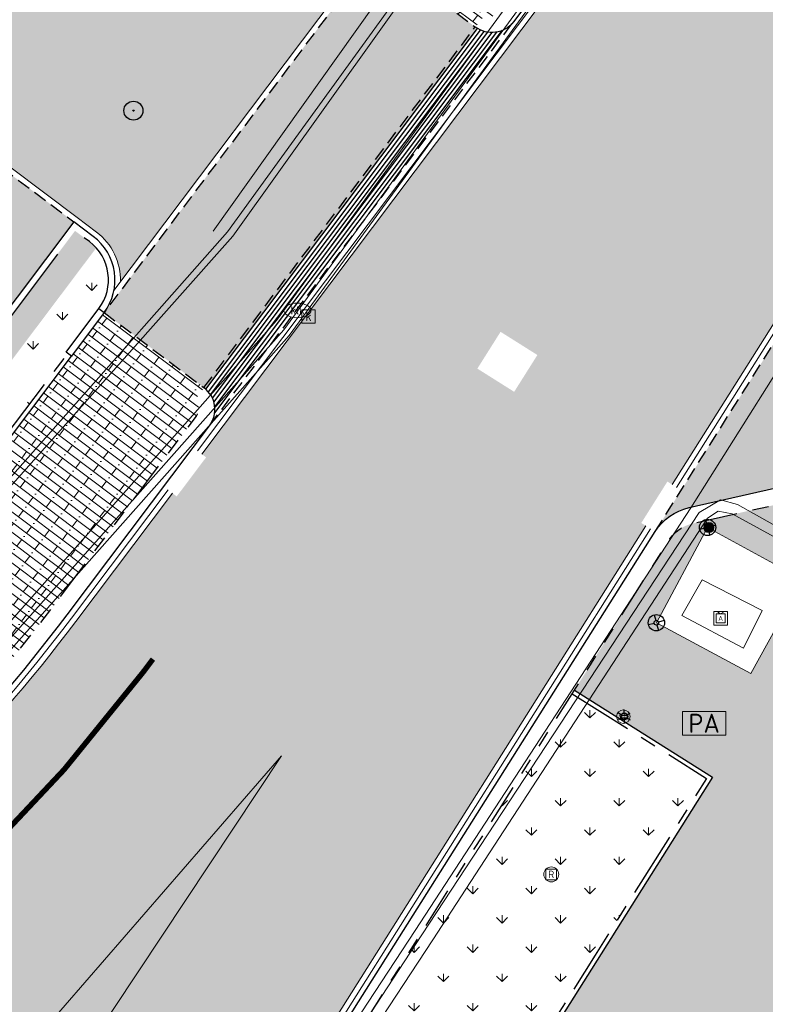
# Model space of a CAD drawing. Header units: metres. Extents: x 187916 to 189411, y 333285 to 334910.
# Tile 238 of 256: x 188815 to 188828, y 334171 to 334189. Entities that reach past the tile are written whole.
import ezdxf
from ezdxf.enums import TextEntityAlignment as Align

# ---------------------------------------------------------------- set-up
doc = ezdxf.new("R2010")
doc.units = ezdxf.units.M
for name, pattern in [('DASHED2', [0.375, 0.25, -0.125]), ('VH-GAZONBAND_120X250', [15, 10, -5]), ('VH-OPSLUITBAND_80X200', [14, 8, -2, 2, -2]), ('VH-TROTTOIRBAND-SO', [15, 5, -2, 2, -2, 2, -2])]:
    doc.linetypes.add(name, pattern=pattern)
for name, color, linetype, lineweight in [('B-ME-GR-BOOM-S', 253, 'Continuous', 25), ('B-ME-IE-MEUBILAIR_WEGMEUBILAIR-S', 253, 'Continuous', 18), ('B-ME-IE-MEUBILAIR_WEGMEUBILAIR_CONTAINER-G', 253, 'Continuous', 18), ('B-ME-IE-MEUBILAIR_WEGMEUBILAIR_LICHTMAST-S', 253, 'Continuous', 25), ('B-ME-IE-MEUBILAIR_WEGMEUBILAIR_PAAL-S', 253, 'Continuous', 18), ('B-ME-IE-MEUBILAIR_WEGMEUBILAIR_RECLAMEZUIL-S-100', 253, 'Continuous', 18), ('B-ME-IE-TERREINAFSCHEIDING_KUNSTMATIG_RASTERHEKWERK-G', 253, 'IE-TERREINAFSCHEIDING-KUNSTMATIG-OPEN', 18), ('B-ME-RI-HWA_KOLK-S', 253, 'Continuous', 25), ('B-ME-VH-KANTOPSLUITING_ACHTERKANTBAND-G', 253, 'Continuous', 18), ('B-ME-VH-VERHARDING_ASFALT-G', 253, 'Continuous', 18), ('B-ME-VH-VERHARDING_BETONSTRAATSTEEN-G', 253, 'Continuous', 18), ('B-ME-VH-VERHARDING_ROOSTER-G', 253, 'Continuous', 18), ('B-ME-VH-VERHARDING_TEGEL-G', 253, 'Continuous', 18), ('B-WE-IE-MEUBILAIR-S', 253, 'Continuous', 15), ('B-WE-IE-MEUBILAIR_WEGMEUBILAIR-S', 253, 'Continuous', 15), ('N-WE-GR-HAAG-A', 96, 'Continuous', 35), ('N-WE-GR-VAKBEPLANTING-A', 94, 'Continuous', 5), ('N-WE-IE-MEUBILAIR_WEGMEUBILAIR_PAAL-S-200', 7, 'Continuous', 25), ('N-WE-VH-KANTOPSLUITING_NATUURSTEEN BAND_120X250-G', 10, 'VH-GAZONBAND_120X250', 25), ('N-WE-VH-KANTOPSLUITING_NATUURSTEEN BAND_280 300x250-G', 7, 'VH-TROTTOIRBAND-SO', 25), ('N-WE-VH-KANTOPSLUITING_NATUURSTEEN BAND_80X200-G', 150, 'VH-OPSLUITBAND_80X200', 25), ('N-WE-VH-KANTOPSLUITING_NATUURSTEEN VERLOOPBAND_TBV TEKENING-G', 10, 'Continuous', 25), ('N-WE-VH-KANTOPSLUITING_NATUURSTEEN VOORKANTBAND-G', 7, 'Continuous', 25), ('N-WE-VH-KANTVERHARDING_STREKLAAG_BSS-G', 60, 'Continuous', 18), ('N-WE-VH-TTE_KLINKERS-A', 41, 'Continuous', 9), ('N-WE-VH-TTE_KLINKERS_GROEN-A', 62, 'Continuous', 9), ('N-WE-VH-VERHARDING_STRAATBAKSTEEN_WF_HALFSTEENS-A', 250, 'Continuous', 18), ('N-WE-VW-MARKERING_VLAK-G', 251, 'Continuous', 0)]:
    doc.layers.add(name, color=color, linetype=linetype, lineweight=lineweight)
doc.layers.add('N-WE-VH-MATERIAALSCHEIDING-G', color=7, linetype='DASHED2')
doc.layers.add('N-WE-VH-VERHARDING_STRAATBAKSTEEN_DF-A', color=7, linetype='Continuous', lineweight=18, true_color=0x713a38)
doc.layers.add('N-WE-VH-VERHARDING_STRAATBAKSTEEN_WF_KEPER-A', color=7, linetype='Continuous', lineweight=18, true_color=0xcc4f19)
doc.styles.add('NLCS-ISO', font='NLCS-ISO.ttf')
doc.linetypes.add('IE-TERREINAFSCHEIDING-KUNSTMATIG-OPEN', pattern='A,7,-1.5,[67,NLCS.SHX,S=0.75,R=0,X=0,Y=0],-1.5', length=10)

# ---------------------------------------------------------------- blocks, each defined once
blk = doc.blocks.new('SIE-WEG_PAAL_CONISCH-SO')
for p, q in [((-0.5200004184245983, 0.5423931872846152), (-0.1450004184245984, 0.1548931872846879)), ((0.5424995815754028, 0.5148931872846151), (0.1549995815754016, 0.1423931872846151)), ((-0.1525004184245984, -0.1501068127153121), (-0.5400004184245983, -0.5201068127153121)), ((0.1474995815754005, -0.1501068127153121), (0.5199995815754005, -0.540106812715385))]:
    blk.add_line(p, q)
for centre, radius in [((-7.998943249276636e-07, -6.319045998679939e-05), 0.7500000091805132), ((7.958078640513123e-15, 2.182787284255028e-13), 0.2125000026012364)]:
    blk.add_circle(centre, radius)
blk = doc.blocks.new('ontwerp Tempelplein')
at = {"layer": 'N-WE-GR-HAAG-A', "transparency": 33554585}
h = blk.add_hatch(color=256, dxfattribs=at)
h.dxf.hatch_style = 1
edge = h.paths.add_edge_path()
edge.add_line((188807.3942124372, 334173.3112099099), (188816.0749089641, 334184.8504618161))
edge.add_arc((188815.4199991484, 334184.262675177), 0.8799999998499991, 41.90822236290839, 53.04675236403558)
edge.add_line((188815.9490227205, 334184.9659063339), (188815.6853110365, 334185.1642901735))
edge.add_line((188815.6853110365, 334185.1642901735), (188806.8482127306, 334173.417133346))
edge.add_line((188806.8482127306, 334173.417133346), (188806.5506122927, 334173.3750606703))
edge.add_arc((188800.2766391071, 334184.0939073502), 12.420000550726, 298.89601017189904, 300.34136316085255, ccw=False)
edge.add_arc((188800.2766393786, 334184.0939068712), 12.42000000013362, 279.7449093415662, 298.89601014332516, ccw=False)
edge.add_arc((188800.7844251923, 334181.1371935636), 9.419999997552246, 246.1573226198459, 279.7449093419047, ccw=False)
edge.add_line((188796.976609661, 334172.5211073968), (188796.6684042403, 334172.1114098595))
edge.add_arc((188800.7844251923, 334181.1371935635), 9.919999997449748, 245.485629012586, 279.7449093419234)
edge.add_arc((188800.2766393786, 334184.0939068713), 12.92000000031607, 279.7449093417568, 303.4284867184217)
at = {"layer": 'N-WE-GR-VAKBEPLANTING-A', "transparency": 33554585}
h = blk.add_hatch(dxfattribs=at)
h.set_pattern_fill('GRASS', color=256, scale=0.03)
h.set_pattern_definition([(90, (0, 0), (-0.5388153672, 0.5388153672), [0.142875, -0.9347557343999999]), (45, (0, 0), (-0.5388153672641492, 0.5388153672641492), [0.142875, -0.6191249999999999]), (135, (0, 0), (-0.5388153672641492, -0.5388153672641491), [0.142875, -0.6191249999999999])])
edge = h.paths.add_edge_path()
edge.add_arc((188800.2766393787, 334184.093906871), 12.42000000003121, 279.7449093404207, 298.8960101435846)
edge.add_arc((188800.2766391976, 334184.0939071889), 12.42000036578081, 298.8960101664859, 300.3413631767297)
edge.add_line((188806.5506122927, 334173.3750606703), (188806.1480679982, 334173.3181517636))
edge.add_line((188806.1480679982, 334173.3181517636), (188802.3921743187, 334176.1436185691))
edge.add_line((188802.3921743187, 334176.1436185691), (188801.6106622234, 334175.1047543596))
edge.add_line((188801.6106622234, 334175.1047543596), (188799.4929774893, 334176.6978367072))
edge.add_line((188799.4929774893, 334176.6978367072), (188796.6675106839, 334172.9419430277))
edge.add_line((188796.6675106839, 334172.9419430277), (188796.246289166, 334172.8823936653))
edge.add_arc((188800.7844251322, 334181.1371934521), 9.419999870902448, 241.1998860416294, 243.0528179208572)
edge.add_arc((188800.7844251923, 334181.1371935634), 9.419999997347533, 243.0528179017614, 279.7449093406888)
edge = h.paths.add_edge_path()
edge.add_line((188816.0749089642, 334184.8504618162), (188807.3942124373, 334173.3112099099))
edge.add_arc((188800.2766393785, 334184.0939068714), 12.92000000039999, 303.4284867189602, 323.0467536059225)
edge.add_line((188810.6013515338, 334176.3268791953), (188815.5540322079, 334182.910478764))
edge.add_line((188815.5540322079, 334182.910478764), (188815.5220671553, 334182.93452529))
edge.add_line((188815.5220671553, 334182.93452529), (188816.1232303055, 334183.733651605))
edge.add_arc((188815.4199991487, 334184.262675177), 0.8799999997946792, 323.0467523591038, 401.9082223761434)
h = blk.add_hatch(dxfattribs=at)
h.set_pattern_fill('GRASS', color=256, scale=0.03)
h.set_pattern_definition([(90, (0, -100), (-0.5388153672, 0.5388153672), [0.142875, -0.9347557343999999]), (45, (0, -100), (-0.5388153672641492, 0.5388153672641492), [0.142875, -0.6191249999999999]), (135, (0, -100), (-0.5388153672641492, -0.5388153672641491), [0.142875, -0.6191249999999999])])
h.paths.add_polyline_path([(188817.394377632, 334162.3921381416, 0.3665599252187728), (188819.7610039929, 334163.1391442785), (188821.0063443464, 334165.1151580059), (188825.2444772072, 334171.8399129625), (188827.2948386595, 334175.0932744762), (188824.8245061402, 334176.6501486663), (188818.5360118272, 334166.6720321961, 0.03714509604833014), (188816.4694913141, 334162.7798603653)])
at = {"layer": 'N-WE-VH-TTE_KLINKERS-A', "transparency": 33554585}
h = blk.add_hatch(color=256, dxfattribs=at)
h.dxf.hatch_style = 1
h.paths.add_polyline_path([(188815.2209449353, 334184.9129654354), (188814.3192002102, 334183.7142759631), (188810.3235686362, 334186.7200917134), (188811.2253133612, 334187.9187811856)], flags=16)
h.paths.add_polyline_path([(188813.7180370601, 334182.9151496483), (188812.816292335, 334181.7164601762), (188808.820660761, 334184.7222759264), (188809.7224054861, 334185.9209653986)], flags=16)
h.paths.add_polyline_path([(188812.2151291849, 334180.9173338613), (188811.3133844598, 334179.7186443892), (188807.3177528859, 334182.7244601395), (188808.2194976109, 334183.9231496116)], flags=16)
h.paths.add_polyline_path([(188810.7122213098, 334178.9195180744), (188809.8104765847, 334177.7208286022), (188805.8148450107, 334180.7266443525), (188806.7165897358, 334181.9253338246)], flags=16)
h.paths.add_polyline_path([(188809.2093134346, 334176.9217022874), (188808.3075687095, 334175.7230128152), (188804.3119371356, 334178.7288285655), (188805.2136818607, 334179.9275180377)], flags=16)
h.paths.add_polyline_path([(188807.7064055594, 334174.9238865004), (188806.8046608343, 334173.7251970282), (188802.8090292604, 334176.7310127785), (188803.7107739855, 334177.9297022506)], flags=16)
h.paths.add_polyline_path([(188806.1804865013, 334173.443928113), (188806.7821987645, 334173.528993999), (188815.6615554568, 334185.3323249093), (188811.5060986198, 334188.4583732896), (188802.3684187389, 334176.3116533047)])
at = {"layer": 'N-WE-VH-TTE_KLINKERS_GROEN-A', "transparency": 33554483}
h = blk.add_hatch(color=256, dxfattribs=at)
h.dxf.hatch_style = 1
h.paths.add_polyline_path([(188811.2253133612, 334187.9187811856), (188810.3235686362, 334186.7200917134), (188814.3192002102, 334183.7142759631), (188815.2209449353, 334184.9129654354)])
h.paths.add_polyline_path([(188809.7224054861, 334185.9209653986), (188808.820660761, 334184.7222759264), (188812.816292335, 334181.7164601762), (188813.7180370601, 334182.9151496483)])
h.paths.add_polyline_path([(188808.2194976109, 334183.9231496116), (188807.3177528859, 334182.7244601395), (188811.3133844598, 334179.7186443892), (188812.2151291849, 334180.9173338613)])
h.paths.add_polyline_path([(188806.7165897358, 334181.9253338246), (188805.8148450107, 334180.7266443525), (188809.8104765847, 334177.7208286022), (188810.7122213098, 334178.9195180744)])
h.paths.add_polyline_path([(188805.2136818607, 334179.9275180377), (188804.3119371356, 334178.7288285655), (188808.3075687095, 334175.7230128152), (188809.2093134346, 334176.9217022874)])
h.paths.add_polyline_path([(188803.7107739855, 334177.9297022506), (188802.8090292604, 334176.7310127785), (188806.8046608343, 334173.7251970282), (188807.7064055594, 334174.9238865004)])
at = {"layer": 'N-WE-VH-VERHARDING_STRAATBAKSTEEN_DF-A', "transparency": 33554585}
h = blk.add_hatch(color=256, dxfattribs=at)
h.dxf.hatch_style = 1
h.paths.add_polyline_path([(188789.3801978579, 334205.0405780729), (188806.8011515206, 334191.9352214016), (188800.4288221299, 334183.4644824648), (188783.0078684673, 334196.5698391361)])
h.paths.add_polyline_path([(188785.3386386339, 334205.1403681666), (188785.9779108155, 334204.6593992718), (188785.4969419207, 334204.0201270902), (188784.857669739, 334204.5010959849)])
edge = h.paths.add_edge_path()
edge.add_line((188801.4076487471, 334175.7830504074), (188801.6873429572, 334175.5726433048))
edge.add_line((188801.6873429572, 334175.5726433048), (188811.4863023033, 334188.5984022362))
edge.add_line((188811.4863023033, 334188.5984022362), (188816.0812786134, 334185.1417141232))
edge.add_arc((188815.4199991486, 334184.262675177), 1.099999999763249, -1.8564464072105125, 53.04675237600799, ccw=False)
edge.add_line((188816.5194217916, 334184.2270402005), (188820.663208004, 334189.7353761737))
edge.add_arc((188820.010090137, 334191.1960051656), 1.600000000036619, 233.0467523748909, 294.0917279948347, ccw=False)
edge.add_line((188819.0482290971, 334189.9174030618), (188818.8084912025, 334190.097752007))
edge.add_line((188818.8084912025, 334190.097752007), (188818.6882585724, 334189.9379267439))
edge.add_line((188818.6882585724, 334189.9379267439), (188818.3286517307, 334190.2084501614))
edge.add_line((188818.3286517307, 334190.2084501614), (188818.4488843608, 334190.3682754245))
edge.add_line((188818.4488843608, 334190.3682754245), (188805.8226885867, 334199.8666531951))
edge.add_line((188805.8226885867, 334199.8666531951), (188805.7024559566, 334199.706827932))
edge.add_line((188805.7024559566, 334199.706827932), (188805.3428491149, 334199.9773513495))
edge.add_line((188805.3428491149, 334199.9773513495), (188805.4630817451, 334200.1371766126))
edge.add_line((188805.4630817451, 334200.1371766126), (188792.8368859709, 334209.6355543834))
edge.add_line((188792.8368859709, 334209.6355543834), (188792.716653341, 334209.4757291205))
edge.add_line((188792.716653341, 334209.4757291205), (188792.3570464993, 334209.746252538))
edge.add_line((188792.3570464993, 334209.746252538), (188792.4772791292, 334209.9060778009))
edge.add_line((188792.4772791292, 334209.9060778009), (188788.4017349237, 334212.9720098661))
edge.add_line((188788.4017349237, 334212.9720098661), (188788.1913278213, 334212.692315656))
edge.add_line((188788.1913278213, 334212.692315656), (188788.0315025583, 334212.812548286))
edge.add_line((188788.0315025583, 334212.812548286), (188781.7167105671, 334204.4182938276))
edge.add_line((188781.7167105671, 334204.4182938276), (188781.876535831, 334204.298061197))
edge.add_line((188781.876535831, 334204.298061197), (188781.6060124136, 334203.9384543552))
edge.add_line((188781.6060124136, 334203.9384543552), (188781.4461871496, 334204.0586869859))
edge.add_line((188781.4461871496, 334204.0586869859), (188775.0764366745, 334195.591376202))
edge.add_line((188775.0764366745, 334195.591376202), (188775.3561308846, 334195.3809690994))
edge.add_line((188775.3561308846, 334195.3809690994), (188775.2358982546, 334195.2211438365))
edge.add_line((188775.2358982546, 334195.2211438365), (188788.081853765, 334185.5574461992))
edge.add_line((188788.081853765, 334185.5574461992), (188788.2020863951, 334185.7172714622))
edge.add_line((188788.2020863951, 334185.7172714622), (188788.5616932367, 334185.4467480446))
edge.add_line((188788.5616932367, 334185.4467480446), (188788.4414606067, 334185.2869227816))
edge.add_line((188788.4414606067, 334185.2869227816), (188801.287416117, 334175.6232251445))
edge.add_line((188801.287416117, 334175.6232251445), (188801.4076487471, 334175.7830504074))
h = blk.add_hatch(color=256, dxfattribs=at)
h.dxf.hatch_style = 1
h.paths.add_polyline_path([(188823.0817542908, 334182.6306972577), (188823.508331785, 334183.3074776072), (188824.1851121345, 334182.8809001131), (188823.7585346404, 334182.2041197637)])
edge = h.paths.add_edge_path()
edge.add_line((188840.46955903, 334201.9247066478), (188840.3896463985, 334201.9848229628))
edge.add_line((188840.3896463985, 334201.9848229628), (188840.6601681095, 334202.344427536))
edge.add_line((188840.6601681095, 334202.344427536), (188836.5046734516, 334205.4704256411))
edge.add_line((188836.5046734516, 334205.4704256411), (188836.2341895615, 334205.1108713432))
edge.add_line((188836.2341895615, 334205.1108713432), (188836.15427693, 334205.1709876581))
edge.add_line((188836.15427693, 334205.1709876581), (188826.9126716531, 334192.8861196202))
edge.add_line((188826.9126716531, 334192.8861196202), (188826.9926298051, 334192.8259648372))
edge.add_line((188826.9926298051, 334192.8259648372), (188826.7220942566, 334192.4663671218))
edge.add_line((188826.7220942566, 334192.4663671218), (188826.6421482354, 334192.5265127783))
edge.add_line((188826.6421482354, 334192.5265127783), (188818.0154570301, 334181.0590501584))
edge.add_line((188818.0154570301, 334181.0590501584), (188818.0953795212, 334180.9989222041))
edge.add_line((188818.0953795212, 334180.9989222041), (188817.5543650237, 334180.2797772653))
edge.add_line((188817.5543650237, 334180.2797772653), (188817.4744549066, 334180.3398959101))
edge.add_line((188817.4744549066, 334180.3398959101), (188815.6987056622, 334177.9793920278))
edge.add_arc((188791.5650909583, 334196.1345191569), 30.19999999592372, 307.29608516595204, 323.04675236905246, ccw=False)
edge.add_arc((188800.6541016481, 334184.2017959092), 15.20000001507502, 296.66468584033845, 307.2960851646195, ccw=False)
edge.add_line((188807.4753795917, 334170.6183439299), (188808.5157243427, 334168.7102474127))
edge.add_arc((188807.9374624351, 334168.3524581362), 0.6800000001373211, -40.956848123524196, 31.746413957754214, ccw=False)
edge.add_line((188808.4510007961, 334167.9067246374), (188807.4344523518, 334166.7355391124))
edge.add_arc((188799.7691267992, 334173.3887766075), 10.1500140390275, 316.39507279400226, 319.0431493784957, ccw=False)
edge.add_arc((188799.8645777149, 334173.2703840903), 9.999263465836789, 301.2425849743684, 316.50909268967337, ccw=False)
edge.add_line((188805.0508218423, 334164.7212237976), (188808.2507351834, 334162.6576102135))
edge.add_line((188808.2507351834, 334162.6576102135), (188809.252117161, 334163.9529116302))
edge.add_line((188809.252117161, 334163.9529116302), (188814.2301142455, 334169.7240930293))
edge.add_arc((188814.7691818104, 334169.3095956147), 0.680001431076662, -36.968197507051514, 142.442757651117, ccw=False)
edge.add_line((188815.3124821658, 334168.9006620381), (188810.5389451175, 334161.7558109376))
edge.add_line((188810.5389451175, 334161.7558109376), (188810.2593882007, 334161.3523131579))
edge.add_line((188810.2593882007, 334161.3523131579), (188813.6386937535, 334159.1665718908))
edge.add_line((188813.6386937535, 334159.1665718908), (188814.0232610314, 334158.9103532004))
edge.add_line((188814.0232610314, 334158.9103532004), (188814.3047873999, 334158.7129936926))
edge.add_line((188814.3047873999, 334158.7129936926), (188814.5802541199, 334158.5114835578))
edge.add_arc((188833.7515008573, 334153.7153843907), 19.7620664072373, 160.8687285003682, 165.9545097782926, ccw=False)
edge.add_arc((188829.7906949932, 334156.5665937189), 15.14999999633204, 159.1568716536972, 166.1544248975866, ccw=False)
edge.add_line((188815.6321396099, 334161.9571233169), (188816.0197171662, 334162.8816653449))
edge.add_line((188816.0197171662, 334162.8816653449), (188815.9770053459, 334162.9016221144))
edge.add_arc((188843.6623391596, 334150.8367022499), 30.1999999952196, 147.7796971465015, 156.4530340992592, ccw=False)
edge.add_line((188818.1130096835, 334166.9386202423), (188826.1800300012, 334179.7387698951))
edge.add_line((188826.1800300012, 334179.7387698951), (188826.0954295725, 334179.7920875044))
edge.add_line((188826.0954295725, 334179.7920875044), (188826.5752880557, 334180.5534913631))
edge.add_line((188826.5752880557, 334180.5534913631), (188826.6598884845, 334180.5001737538))
edge.add_line((188826.6598884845, 334180.5001737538), (188833.3334777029, 334191.0893302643))
edge.add_line((188833.3334777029, 334191.0893302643), (188833.2488772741, 334191.1426478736))
edge.add_line((188833.2488772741, 334191.1426478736), (188833.4888065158, 334191.523349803))
edge.add_line((188833.4888065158, 334191.523349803), (188833.5734069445, 334191.4700321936))
edge.add_line((188833.5734069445, 334191.4700321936), (188838.1302195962, 334198.7004446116))
edge.add_arc((188855.2195062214, 334187.9302875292), 20.20000002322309, 143.0467523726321, 147.779697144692, ccw=False)
edge.add_line((188839.077154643, 334200.0737831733), (188840.46955903, 334201.9247066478))
h = blk.add_hatch(color=256, dxfattribs=at)
h.dxf.hatch_style = 1
edge = h.paths.add_edge_path()
edge.add_arc((188827.1952351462, 334179.0989585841), 1.000000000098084, 102.77969715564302, 147.7796971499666, ccw=False)
edge.add_line((188826.9740322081, 334180.0741863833), (188830.3036681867, 334180.8294204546))
edge.add_arc((188830.0824652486, 334181.8046482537), 1.000000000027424, 282.7796971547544, 327.7796971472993)
edge.add_line((188830.9284695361, 334181.2714721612), (188841.2581487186, 334197.6618411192))
edge.add_arc((188840.4121444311, 334198.1950172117), 0.999999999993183, 327.7796971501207, 372.7796971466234)
edge.add_line((188841.3873722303, 334198.4162201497), (188840.7238062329, 334201.3417147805))
edge.add_arc((188841.6990340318, 334201.5629177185), 0.9999999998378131, 143.0467523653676, 192.779697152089, ccw=False)
edge.add_line((188840.8999077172, 334202.1640808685), (188839.2369799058, 334199.9535505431))
edge.add_arc((188855.2195062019, 334187.9302875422), 19.99999999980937, 143.0467523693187, 147.7796971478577)
edge.add_line((188838.2994204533, 334198.5938093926), (188826.3492308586, 334179.6321346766))
at = {"layer": 'N-WE-VH-VERHARDING_STRAATBAKSTEEN_WF_HALFSTEENS-A', "transparency": 33554585}
h = blk.add_hatch(dxfattribs=at)
h.set_pattern_fill('AVH-SBS_WAALFORMAAT_HALFST-SO', color=256, scale=0.3, angle=330.11, pattern_type=2)
h.set_pattern_definition([(330.11, (188841.5119500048, 334197.5018882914), (0.07475046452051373, 0.1300475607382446), []), (60.11000000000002, (188842.0321402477, 334197.2028864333), (-0.5201902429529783, 0.299001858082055), [0.15, -0.15]), (60.11000000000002, (188841.8467955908, 334197.4824349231), (-0.5201902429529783, 0.299001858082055), [0.15, -0.15]), (330.11, (188841.8094203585, 334197.4174111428), (0.1495009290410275, 0.2600951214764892), [0, -0.6, 0, 0, 0]), (330.11, (188842.1442659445, 334197.3979577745), (0.1495009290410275, 0.2600951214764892), [0, -0.6, 0, 0, 0])])
h.paths.add_polyline_path([(188832.6469999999, 334176.6090000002), (188844.7370140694, 334197.6426967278), (188845.7264198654, 334199.7845806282), (188841.7408087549, 334202.7828582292), (188841.1396456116, 334201.9837319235, 0.2204724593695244), (188841.0163745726, 334201.4080756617), (188841.6799405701, 334198.4825810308, -0.1989123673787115), (188841.5119500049, 334197.5018882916), (188831.1822708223, 334181.1115193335, -0.1989123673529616), (188830.370029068, 334180.5368521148), (188827.0403930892, 334179.7816180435, 0.1989123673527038), (188826.603032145, 334179.4721818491), (188824.8671602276, 334176.7178290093), (188827.4051730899, 334175.1183007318), (188821.0740246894, 334165.0725039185), (188819.828684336, 334163.0964901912, -0.3665599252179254), (188817.3634485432, 334162.3183587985), (188816.3609466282, 334162.7386183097), (188815.9743330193, 334161.8163765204, 0.001133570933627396), (188815.9506307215, 334161.7535291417), (188816.5287346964, 334161.577043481), (188816.0031695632, 334159.8554798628), (188815.4242329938, 334160.0322197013), (188815.4097461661, 334159.9665676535), (188815.3912790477, 334159.0042707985, 0.1656306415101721), (188816.2239672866, 334157.4167668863, -0.07031795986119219), (188819.2881680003, 334153.5697665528), (188819.3400208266, 334153.4910829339), (188820.5241959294, 334155.5483238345)])
h.paths.add_polyline_path([(188828.108, 334177.0210000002), (188826.372, 334177.9569999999), (188827.3130000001, 334179.7089999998), (188829.0619999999, 334178.7540000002)], flags=16)
h.paths.add_polyline_path([(188820.2471321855, 334158.2385002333), (188821.2540878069, 334157.5857825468), (188820.9278151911, 334157.0824460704), (188819.9208595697, 334157.7351637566), (188820.0025401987, 334157.8611715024), (188816.3527546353, 334160.2269921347), (188816.515935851, 334160.478729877), (188820.1657214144, 334158.1129092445)], flags=16)
h = blk.add_hatch(dxfattribs=at)
h.set_pattern_fill('AVH-SBS_WAALFORMAAT_HALFST-SO', color=256, scale=0.3, angle=323.05, pattern_type=2)
h.set_pattern_definition([(323.05, (188823.5072440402, 334189.1910048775), (0.09016767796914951, 0.1198740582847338), []), (53.04999999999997, (188823.9867402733, 334188.8303341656), (-0.4794962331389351, 0.3606707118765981), [0.15, -0.15]), (53.04999999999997, (188823.8371598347, 334189.1305435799), (-0.4794962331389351, 0.3606707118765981), [0.15, -0.15]), (323.05, (188823.7920759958, 334189.0706065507), (0.180335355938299, 0.2397481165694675), [0, -0.6, 0, 0, 0]), (323.05, (188824.1219917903, 334189.010145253), (0.180335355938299, 0.2397481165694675), [0, -0.6, 0, 0, 0])])
edge = h.paths.add_edge_path()
edge.add_line((188823.50715914, 334189.1909291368), (188827.1142229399, 334193.9857627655))
edge.add_line((188827.1142229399, 334193.9857627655), (188825.116340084, 334195.488581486))
edge.add_line((188825.116340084, 334195.488581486), (188821.2087796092, 334190.2942604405))
edge.add_line((188821.2087796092, 334190.2942604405), (188823.0467523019, 334188.9115986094))
edge.add_line((188823.0467523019, 334188.9115986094), (188823.227101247, 334189.1513365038))
edge.add_arc((188823.347333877, 334189.3111617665), 0.1999999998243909, 233.0467523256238, 323.0467524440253)
h = blk.add_hatch(dxfattribs=at)
h.set_pattern_fill('AVH-SBS_WAALFORMAAT_HALFST-SO', color=256, scale=0.3, angle=323.05, pattern_type=2)
h.set_pattern_definition([(323.05, (188818.0967086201, 334181.9987788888), (0.09016767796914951, 0.1198740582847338), []), (53.04999999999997, (188818.5762048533, 334181.6381081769), (-0.4794962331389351, 0.3606707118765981), [0.15, -0.15]), (53.04999999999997, (188818.4266244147, 334181.9383175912), (-0.4794962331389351, 0.3606707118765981), [0.15, -0.15]), (323.05, (188818.3815405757, 334181.8783805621), (0.180335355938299, 0.2397481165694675), [0, -0.6, 0, 0, 0]), (323.05, (188818.7114563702, 334181.8179192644), (0.180335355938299, 0.2397481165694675), [0, -0.6, 0, 0, 0])])
edge = h.paths.add_edge_path()
edge.add_arc((188817.756596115, 334181.8793556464), 0.2000000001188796, 323.0467523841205, 413.0493092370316)
edge.add_line((188817.8768216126, 334182.0391862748), (188818.0571598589, 334182.2789322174))
edge.add_line((188818.0571598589, 334182.2789322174), (188816.2191254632, 334183.6615120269))
edge.add_line((188816.2191254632, 334183.6615120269), (188810.6652814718, 334176.2787859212))
edge.add_line((188810.6652814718, 334176.2787859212), (188812.4029997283, 334174.9715430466))
edge.add_arc((188791.5650909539, 334196.1345191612), 29.70000000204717, 314.5565661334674, 323.0467523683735)
edge.add_line((188815.2991425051, 334178.2799736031), (188817.9164213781, 334181.7591230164))
at = {"layer": 'N-WE-VH-VERHARDING_STRAATBAKSTEEN_WF_KEPER-A', "transparency": 33554585}
h = blk.add_hatch(color=256, dxfattribs=at)
h.dxf.hatch_style = 1
h.paths.add_polyline_path([(188818.0571776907, 334182.2789188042), (188823.0467701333, 334188.9115851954), (188821.2087796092, 334190.2942604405), (188816.2191254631, 334183.6615120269)])
h = blk.add_hatch(color=256, dxfattribs=at)
h.dxf.hatch_style = 1
h.paths.add_polyline_path([(188823.0839518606, 334188.8861559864, -0.02254550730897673), (188823.046752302, 334188.9115986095), (188823.0427745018, 334188.9145910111), (188818.053181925, 334182.2819244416), (188818.0571598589, 334182.2789322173, -0.02254546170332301), (188818.091918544, 334182.2502449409)])
at = {"layer": 'N-WE-VW-MARKERING_VLAK-G', "transparency": 33554687}
h = blk.add_hatch(color=256, dxfattribs=at)
h.dxf.hatch_style = 1
edge = h.paths.add_edge_path()
edge.add_arc((188814.769181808, 334169.3095956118), 0.7800014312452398, 16.38657693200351, 89.08819158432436)
edge.add_line((188814.7815942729, 334170.0894982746), (188819.4839988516, 334175.5070621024))
edge.add_line((188819.4839988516, 334175.5070621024), (188815.5174996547, 334169.5296470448))
at = {"layer": 'N-WE-VH-KANTOPSLUITING_NATUURSTEEN BAND_120X250-G', "ltscale": 0.15, "flags": 128}
blk.add_lwpolyline([(188816.1232303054, 334183.7336516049, 0.4142135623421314), (188815.9490227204, 334184.9659063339), (188815.6853110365, 334185.1642901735), (188806.8482127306, 334173.417133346), (188806.1480679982, 334173.3181517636), (188802.3921743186, 334176.143618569), (188801.6106622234, 334175.1047543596), (188799.4929774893, 334176.6978367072), (188796.6675106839, 334172.9419430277), (188795.9673659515, 334172.8429614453), (188772.2013493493, 334190.7215535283), (188775.3273977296, 334194.8770103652), (188774.6481403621, 334195.3879990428), (188775.1591290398, 334196.0672564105), (188771.0036722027, 334199.1933047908), (188783.1712143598, 334215.3676214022), (188787.3266711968, 334212.2415730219), (188787.5551131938, 334212.5452410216)], format="xyb", dxfattribs=at)
at = {"layer": 'N-WE-VH-KANTOPSLUITING_NATUURSTEEN BAND_280 300x250-G', "ltscale": 0.15, "flags": 128}
for points in [[(188816.437416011, 334162.7065615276, -0.03781952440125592), (188818.5360118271, 334166.6720321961), (188826.6030321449, 334179.4721818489, -0.1989123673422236), (188827.0403930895, 334179.7816180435), (188830.3700290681, 334180.5368521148, 0.19891236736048), (188831.1822708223, 334181.1115193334), (188841.5119500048, 334197.5018882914, 0.1989123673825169), (188841.67994057, 334198.4825810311), (188841.0163745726, 334201.4080756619, -0.2204724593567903), (188841.1396456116, 334201.9837319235)], [(188807.1085343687, 334170.9945895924, 0.04913155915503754), (188809.5613321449, 334172.5077270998, 0.0688336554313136), (188815.2991425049, 334178.279973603), (188817.6158532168, 334181.3595776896), (188817.9164213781, 334181.7591230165, 0.4142266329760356), (188817.8768216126, 334182.0391862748, 0.4142266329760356)]]:
    blk.add_lwpolyline(points, format="xyb", dxfattribs=at)
at = {"layer": 'N-WE-VH-KANTOPSLUITING_NATUURSTEEN BAND_80X200-G', "ltscale": 0.15, "flags": 128}
for points in [[(188788.1882413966, 334213.3203208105), (188788.4230393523, 334213.6324377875), (188782.1713037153, 334218.3354653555), (188763.3045647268, 334193.2559048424, -0.006910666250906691), (188770.4073393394, 334189.1534768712), (188771.5084201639, 334190.6171438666), (188778.7009664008, 334185.2063675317), (188793.2295647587, 334174.2768589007), (188795.2103099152, 334172.9313639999, 0.1940754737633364), (188802.4635036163, 334171.3603282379, 0.191220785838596), (188810.6013513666, 334176.3268789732), (188815.5540322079, 334182.910478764)], [(188824.8245061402, 334176.6501486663), (188827.2948386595, 334175.0932744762), (188825.2444772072, 334171.8399129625), (188821.0063443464, 334165.1151580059), (188819.7610039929, 334163.1391442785, -0.3665599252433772), (188817.3943776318, 334162.3921381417), (188816.4683450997, 334162.7803408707)]]:
    blk.add_lwpolyline(points, format="xyb", dxfattribs=at)
at = {"layer": 'N-WE-VH-KANTOPSLUITING_NATUURSTEEN VERLOOPBAND_TBV TEKENING-G', "flags": 128}
blk.add_lwpolyline([(188816.1232303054, 334183.7336516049), (188816.2191254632, 334183.6615120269), (188815.6179623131, 334182.862385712), (188815.5220671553, 334182.93452529)], close=True, dxfattribs=at)
at = {"layer": 'N-WE-VH-KANTOPSLUITING_NATUURSTEEN VOORKANTBAND-G', "flags": 128}
for points in [[(188788.2521715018, 334213.2722277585), (188788.5350625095, 334213.6482748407), (188782.1554666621, 334218.4474885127), (188763.1855588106, 334193.2307856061, -0.007048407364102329), (188770.4280759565, 334189.0479667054), (188771.5242572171, 334190.5051207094), (188778.6528733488, 334185.1424374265), (188793.1830148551, 334174.2117679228), (188795.1653573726, 334172.865187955, 0.1940754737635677), (188802.4770445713, 334171.2814825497, 0.1912207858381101), (188810.6652814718, 334176.2787859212), (188815.6179623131, 334182.862385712)], [(188816.1607159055, 334162.8225571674, -0.03785504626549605), (188818.2822105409, 334166.8319850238), (188826.3492308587, 334179.6321346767, -0.1989123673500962), (188826.9740322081, 334180.0741863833), (188830.3036681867, 334180.8294204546, 0.1989123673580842), (188830.9284695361, 334181.2714721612), (188841.2581487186, 334197.6618411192, 0.1989123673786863), (188841.3873722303, 334198.4162201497), (188840.7238062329, 334201.3417147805, -0.2204724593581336), (188840.8999077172, 334202.1640808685)], [(188826.7528057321, 334193.0062982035), (188824.0474688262, 334189.4101674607), (188823.7469104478, 334189.010598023, -0.4142266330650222), (188823.046752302, 334188.9115986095)], [(188816.2191254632, 334183.6615120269, 0.4142135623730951), (188816.0211622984, 334185.0618014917), (188815.6615554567, 334185.3323249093), (188806.7821987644, 334173.5289939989), (188806.1804865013, 334173.443928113), (188802.3684187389, 334176.3116533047), (188801.5869066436, 334175.2727890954), (188799.4692219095, 334176.865871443), (188796.6014967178, 334173.0538036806)], [(188807.2402574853, 334170.7250547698, 0.04913155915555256), (188809.7431123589, 334172.2690726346, 0.068833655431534), (188815.5388803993, 334178.0996246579), (188817.8555911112, 334181.1792287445), (188818.1561592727, 334181.5787740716, 0.414226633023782), (188818.0571598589, 334182.2789322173)], [(188824.8671602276, 334176.7178290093), (188827.4051730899, 334175.1183007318), (188825.3548116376, 334171.864939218), (188821.0740246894, 334165.0725039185), (188819.8286843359, 334163.0964901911, -0.3665599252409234), (188817.3634485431, 334162.3183587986), (188816.437416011, 334162.7065615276)]]:
    blk.add_lwpolyline(points, format="xyb", dxfattribs=at)
at = {"layer": 'N-WE-VH-KANTVERHARDING_STREKLAAG_BSS-G', "flags": 128}
for points in [[(188817.9355464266, 334181.1191691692), (188826.5622376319, 334192.5866317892)], [(188818.0154570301, 334181.0590501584), (188826.6421482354, 334192.5265127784)], [(188826.6598884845, 334180.5001737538), (188833.3334777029, 334191.0893302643)], [(188826.7444889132, 334180.4468561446), (188833.4180781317, 334191.0360126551)], [(188820.8051307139, 334189.9240340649), (188816.4012537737, 334184.0699594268)]]:
    blk.add_lwpolyline(points, dxfattribs=at)
for points in [[(188816.5194217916, 334184.2270402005, 0.2442508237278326), (188816.0812786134, 334185.1417141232), (188815.7216717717, 334185.4122375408), (188811.4863023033, 334188.5984022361), (188802.2885061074, 334176.3717696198), (188801.6873429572, 334175.5726433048)], [(188807.2841651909, 334170.635209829, 0.0491315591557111), (188809.8037057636, 334172.1895211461, 0.06883365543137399), (188815.6187930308, 334178.0395083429), (188817.3945443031, 334180.400014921)], [(188807.3280728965, 334170.5453648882, 0.04913155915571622), (188809.8642991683, 334172.1099696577, 0.06883365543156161), (188815.6987056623, 334177.9793920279), (188817.4744549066, 334180.3398959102)], [(188815.9770053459, 334162.9016221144, -0.03786264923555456), (188818.1130096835, 334166.9386202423), (188826.1800300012, 334179.7387698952)], [(188816.0686786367, 334162.8616720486, -0.03786264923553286), (188818.1976101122, 334166.885302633), (188826.2646304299, 334179.6854522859)]]:
    blk.add_lwpolyline(points, format="xyb", dxfattribs=at)
at = {"layer": 'N-WE-VH-MATERIAALSCHEIDING-G', "flags": 128}
blk.add_lwpolyline([(188826.3492308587, 334179.6321346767), (188838.2994204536, 334198.593809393, -0.0206543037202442), (188839.2369799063, 334199.9535505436), (188840.8999077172, 334202.1640808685)], format="xyb", dxfattribs=at)
for points in [[(188821.2087796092, 334190.2942604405), (188816.2191254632, 334183.6615120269)], [(188821.2087796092, 334190.2942604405), (188823.046752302, 334188.9115986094)], [(188818.053181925, 334182.2819244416), (188823.0427745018, 334188.9145910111)], [(188818.1561592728, 334181.5787740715), (188823.7469282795, 334189.0105846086)], [(188802.3684187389, 334176.3116533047), (188811.5060986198, 334188.4583732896), (188815.6615554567, 334185.3323249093)], [(188816.2191254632, 334183.6615120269), (188818.0571598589, 334182.2789322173)]]:
    blk.add_lwpolyline(points, dxfattribs=at)
at = {"layer": 'N-WE-VH-MATERIAALSCHEIDING-G', "color": 251, "linetype": 'Continuous', "flags": 128}
for points in [[(188818.091918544, 334182.2502449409), (188823.0839518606, 334188.8861559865)], [(188818.1377172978, 334182.2030015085), (188823.1420413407, 334188.8552506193)], [(188818.1780129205, 334182.1484427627), (188823.2056341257, 334188.8316607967)], [(188818.2120771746, 334182.0856006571), (188823.2754586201, 334188.8163547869)], [(188818.2385109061, 334182.0126152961), (188823.3529142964, 334188.8111929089)], [(188818.252418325, 334181.8148549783), (188823.5467930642, 334188.852668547)], [(188818.2544460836, 334181.9256742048), (188823.440869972, 334188.8199886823)]]:
    blk.add_lwpolyline(points, dxfattribs=at)
at = {"layer": 'N-WE-VW-MARKERING_VLAK-G', "const_width": 0.1, "flags": 128}
blk.add_lwpolyline([(188812.2035443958, 334172.0074236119, 0.0546083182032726), (188816.9373514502, 334177.0475891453), (188817.1176251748, 334177.2872270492)], format="xyb", dxfattribs=at)
at = {"layer": 'N-WE-VW-MARKERING_VLAK-G', "flags": 128}
blk.add_lwpolyline([(188814.7815942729, 334170.0894982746, -0.3283076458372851), (188815.5174996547, 334169.5296470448), (188819.4839988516, 334175.5070621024)], format="xyb", close=True, dxfattribs=at)
at = {"layer": 'N-WE-IE-MEUBILAIR_WEGMEUBILAIR_PAAL-S-200', "xscale": 0.2000000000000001, "yscale": 0.2000000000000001, "zscale": 0.2000000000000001, "rotation": 331.67}
for p in [(188827.3130000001, 334179.7089999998), (188826.372, 334177.9569999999)]:
    blk.add_blockref('SIE-WEG_PAAL_CONISCH-SO', p, dxfattribs=at)
blk = doc.blocks.new('SIE-MEUBILAIR_PUT_KOLK-SO')
blk.add_ellipse((0, 0), major_axis=(1.25, 4.517432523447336e-15), ratio=0.5400000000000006)
at = {"style": 'NLCS-ISO'}
blk.add_text('klk', height=0.75, dxfattribs=at).set_placement((0.0261189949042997, 2.557953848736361e-13), align=Align.MIDDLE_CENTER)
blk = doc.blocks.new('SIE-WEG_PARKEERAUTOMAAT-SO')
at = {"flags": 128}
blk.add_lwpolyline([(-2, -1.095), (2, -1.095), (2, 1.095), (-2, 1.095)], close=True, dxfattribs=at)
at = {"style": 'NLCS-ISO'}
blk.add_text('PA', height=1.75, dxfattribs=at).set_placement((0, 0), align=Align.MIDDLE_CENTER)
blk = doc.blocks.new('SGR-BOOM_01')
at = {"ltscale": 0.1}
h = blk.add_hatch(color=256, dxfattribs=at)
edge = h.paths.add_edge_path()
edge.add_arc((7.366995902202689e-12, -5.115907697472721e-12), 0.15, 0, 360)
for centre, radius in [((0, 0), 2.5), ((7.366995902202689e-12, -5.115907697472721e-12), 0.04499999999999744)]:
    blk.add_circle(centre, radius)
blk.add_circle((7.366995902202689e-12, -5.115907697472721e-12), 0.15, dxfattribs=at)
blk = doc.blocks.new('SIE-WEG_PAAL_ALGEMEEN_TYPE_01-SO')
h = blk.add_hatch(color=256)
edge = h.paths.add_edge_path()
edge.add_arc((2.273736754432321e-16, 0), 0.1875, 0, 360)
at = {"ltscale": 0.5}
blk.add_circle((2.273736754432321e-16, 0), 0.1875, dxfattribs=at)
blk = doc.blocks.new('SIE-WEG_CONTAINER_AFVAL')
for p, q in [((-0.75, -0.75), (-0.75, 0.75)), ((-0.75, 0.75), (0.75, 0.75)), ((-0.4875, -0.4875), (-0.4875, 0.4875)), ((-0.4875, 0.4875), (0.4875, 0.4875)), ((0, 0.4875), (-0.3247595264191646, 0.675)), ((0, 0.4875), (0.3247595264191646, 0.675)), ((0.4875, 0.4875), (0.4875, -0.4875)), ((0.75, 0.75), (0.75, -0.75)), ((0.75, -0.75), (-0.75, -0.75)), ((0.4875, -0.4875), (-0.4875, -0.4875))]:
    blk.add_line(p, q)
at = {"style": 'NLCS-ISO'}
blk.add_text('A', height=0.5249999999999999, dxfattribs=at).set_placement((0, 0), align=Align.MIDDLE_CENTER)
blk = doc.blocks.new('B-SIE-WEG_LICHTMAST-SO')
at = {"ltscale": 0.1}
for p, q in [((-1.096064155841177, 0.6328125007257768), (-2.192125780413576, 1.265625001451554)), ((8.349587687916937e-10, 1.265625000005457), (1.669846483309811e-09, 2.53125000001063)), ((1.096064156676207, 0.6328124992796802), (2.192125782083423, 1.26562499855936)), ((-1.096064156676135, -0.6328124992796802), (-2.192125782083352, -1.26562499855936)), ((-8.349587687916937e-10, -1.265625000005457), (-1.669775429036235e-09, -2.53125000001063)), ((1.096064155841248, -0.6328125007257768), (2.192125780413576, -1.265625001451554))]:
    blk.add_line(p, q, dxfattribs=at)
at = {"flags": 128}
for points in [[(-1.162672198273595, 0.4999999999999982), (1.162672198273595, 0.4999999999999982)], [(-1.162672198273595, -0.4999999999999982), (1.162672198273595, -0.4999999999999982)]]:
    blk.add_lwpolyline(points, dxfattribs=at)
at = {"ltscale": 0.1}
blk.add_circle((0, 0), 1.265625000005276, dxfattribs=at)
at = {"style": 'NLCS-ISO'}
blk.add_attdef('TYPE', text='', height=1.8, dxfattribs=at).set_placement((1.669846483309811e-09, 2.53125000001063), align=Align.BOTTOM_CENTER)
blk = doc.blocks.new('SIE-WEG_PAAL_VERKEERSBORD-SO')
at = {"color": 0, "linetype": 'ByBlock', "lineweight": 18}
blk.add_circle((0, 0), 1.5, dxfattribs=at)
at = {"color": 0, "linetype": 'ByBlock', "lineweight": 18, "style": 'NLCS-ISO'}
blk.add_text('vb', height=1.5, dxfattribs=at).set_placement((0, 0.1317113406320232), align=Align.MIDDLE_CENTER)
blk = doc.blocks.new('SRI-KOLK-SO')
at = {"color": 0, "linetype": 'ByBlock', "lineweight": 18}
blk.add_lwpolyline([(-1.125, -1.125), (1.125, -1.125), (1.125, 1.125), (-1.125, 1.125)], close=True, dxfattribs=at)
at = {"color": 0, "linetype": 'ByBlock', "lineweight": 18, "style": 'NLCS-ISO'}
blk.add_text('k', height=1.5, dxfattribs=at).set_placement((0, 0), align=Align.MIDDLE_CENTER)
blk = doc.blocks.new('SIE-WEG_RECLAMEZUIL-SO')
for p, q in [((-0.9721250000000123, 0.9721249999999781), (0.9721249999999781, 0.9721249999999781)), ((-0.9721250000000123, -0.9721249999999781), (-0.9721250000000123, 0.9721249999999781)), ((0.9721249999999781, -0.9721249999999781), (0.9721249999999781, 0.9721249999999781)), ((-0.9721250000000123, -0.9721249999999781), (0.9721249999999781, -0.9721249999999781))]:
    blk.add_line(p, q)
blk.add_circle((0, 0), 1.374999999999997)
at = {"style": 'NLCS-ISO'}
blk.add_text('R', height=1.374999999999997, dxfattribs=at).set_placement((-1.706967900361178e-14, 0), align=Align.MIDDLE_CENTER)
blk = doc.blocks.new('DTM')
at = {"layer": 'B-ME-IE-MEUBILAIR_WEGMEUBILAIR_CONTAINER-G', "ltscale": 0.2, "flags": 128}
blk.add_lwpolyline([(188827.9750000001, 334177.4879999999), (188828.3160000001, 334178.1830000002), (188827.213, 334178.7450000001), (188826.8399999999, 334178.0890000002), (188827.9750000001, 334177.4879999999)], dxfattribs=at)
at = {"layer": 'B-ME-IE-TERREINAFSCHEIDING_KUNSTMATIG_RASTERHEKWERK-G', "ltscale": 0.2, "flags": 128}
blk.add_lwpolyline([(188818.2250000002, 334185.161), (188823.4789999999, 334192.5430000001)], dxfattribs=at)
at = {"layer": 'B-ME-VH-KANTOPSLUITING_ACHTERKANTBAND-G', "ltscale": 0.2, "flags": 128}
for points in [[(188819.7599999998, 334219.0759999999), (188824.656, 334215.4029999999), (188827.4399999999, 334213.2960000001), (188830.21, 334210.7710000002), (188830.4849999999, 334210.3390000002), (188831.4270000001, 334203.3909999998), (188828.392, 334199.0649999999), (188823.8879999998, 334192.6099999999), (188818.4879999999, 334185.1469999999), (188812.0720000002, 334177.8849999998), (188807.2250000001, 334172.4560000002), (188805.8190000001, 334173.6979999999), (188804.3289999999, 334171.977), (188805.7400000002, 334170.713), (188804.5729999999, 334169.4130000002), (188802.0279999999, 334167.5279999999), (188799.6120000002, 334166.682)], [(188799.7439999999, 334164.875), (188802.5329999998, 334165.8109999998), (188804.27, 334166.8620000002), (188803.9810000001, 334167.2110000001), (188805.139, 334168.1400000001), (188805.4010000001, 334167.8310000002), (188811.6549999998, 334174.7760000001), (188819.3879999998, 334183.514), (188825.3650000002, 334191.6859999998), (188831.8650000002, 334200.952), (188833.0350000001, 334203.4309999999), (188833.0649999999, 334206.6299999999), (188832.0129999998, 334209.5989999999), (188829.8900000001, 334212.1009999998), (188827.656, 334213.9679999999), (188827.469, 334213.736), (188824.4900000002, 334216.031), (188824.659, 334216.2629999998)], [(188818.4189999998, 334152.3169999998), (188816.7319999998, 334154.781), (188815.821, 334157.9789999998), (188815.8080000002, 334159.5970000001), (188816.2400000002, 334159.5329999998), (188816.4359999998, 334161.0049999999), (188815.9920000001, 334161.1009999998), (188817.4369999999, 334164.77), (188822.2609999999, 334172.125), (188827.3100000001, 334179.8799999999), (188827.5079999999, 334180.0060000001), (188827.7680000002, 334179.9589999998), (188829.2429999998, 334179.1499999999), (188833.9049999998, 334186.5630000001), (188839.318, 334195.1150000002), (188841.8420000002, 334199.182), (188842.0189999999, 334199.6349999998), (188842.0150000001, 334200.0819999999), (188841.6150000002, 334202.1349999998), (188841.5950000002, 334202.4730000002), (188841.7140000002, 334202.7420000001), (188841.9720000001, 334202.9139999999), (188842.2039999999, 334202.8449999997), (188842.8489999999, 334202.4909999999)]]:
    blk.add_lwpolyline(points, dxfattribs=at)
at = {"layer": 'B-ME-VH-VERHARDING_ASFALT-G', "ltscale": 0.2, "flags": 128}
for points in [[(188818.1680000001, 334152.054), (188816.4649999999, 334154.6290000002), (188815.4670000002, 334157.9180000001), (188815.449, 334159.6120000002), (188815.6579999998, 334161.1490000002), (188817.1170000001, 334164.9390000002), (188821.9399999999, 334172.2939999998), (188827.0079999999, 334180.0690000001), (188831.9199999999, 334187.8679999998), (188837.2629999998, 334196.2829999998), (188841.4270000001, 334202.9279999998), (188842.5070000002, 334205.6340000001), (188842.46, 334208.5210000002), (188841.1609999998, 334211.6269999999), (188838.9479999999, 334213.7960000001), (188830.952, 334219.872), (188823.1359999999, 334225.889), (188815.8029999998, 334231.5129999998), (188808.585, 334237.014)], [(188799.801, 334164.537), (188802.662, 334165.5150000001), (188804.48, 334166.585), (188805.6329999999, 334167.5320000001), (188811.9240000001, 334174.5580000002), (188819.6239999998, 334183.2370000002), (188825.6899999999, 334191.548), (188832.111, 334200.693), (188833.3930000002, 334203.3930000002), (188833.4509999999, 334206.6430000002), (188832.3500000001, 334209.7540000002), (188830.1099999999, 334212.398), (188827.8500000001, 334214.2560000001), (188824.8879999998, 334216.5490000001), (188816.4079999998, 334223.0720000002)]]:
    blk.add_lwpolyline(points, dxfattribs=at)
at = {"layer": 'B-ME-VH-VERHARDING_BETONSTRAATSTEEN-G', "ltscale": 0.2, "flags": 128}
for points in [[(188799.781, 334164.6890000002), (188802.6129999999, 334165.6349999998), (188804.3659999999, 334166.682), (188805.5499999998, 334167.6439999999), (188811.787, 334174.6200000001), (188819.5249999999, 334183.3420000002), (188825.5580000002, 334191.6039999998), (188831.9939999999, 334200.787), (188833.2439999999, 334203.3840000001), (188833.2919999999, 334206.6370000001), (188832.21, 334209.6850000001), (188830.003, 334212.284), (188827.7719999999, 334214.1340000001), (188824.7919999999, 334216.4330000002), (188820.287, 334219.8429999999)], [(188818.2680000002, 334152.1499999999), (188816.5860000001, 334154.693), (188815.6150000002, 334157.96), (188815.6400000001, 334159.5970000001), (188815.7850000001, 334161.1510000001), (188817.2540000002, 334164.8640000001), (188822.0589999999, 334172.2179999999), (188827.162, 334179.9840000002), (188827.551, 334180.2170000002), (188827.8659999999, 334180.1310000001), (188829.1510000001, 334179.4070000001), (188833.7480000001, 334186.693), (188839.1510000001, 334195.2340000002), (188841.679, 334199.29), (188841.8280000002, 334199.6830000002), (188841.8149999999, 334200.0580000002), (188841.426, 334202.1359999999), (188841.412, 334202.517), (188841.5810000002, 334202.8629999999), (188842.6529999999, 334205.6140000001), (188842.5789999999, 334208.5499999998), (188841.2799999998, 334211.7379999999), (188841.1609999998, 334211.6269999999)]]:
    blk.add_lwpolyline(points, dxfattribs=at)
at = {"layer": 'B-ME-VH-VERHARDING_ROOSTER-G', "ltscale": 0.2, "flags": 128}
blk.add_lwpolyline([(188829.0619999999, 334178.7540000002), (188827.3130000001, 334179.7089999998), (188826.372, 334177.9569999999), (188828.108, 334177.0210000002), (188829.0619999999, 334178.7540000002)], dxfattribs=at)
at = {"layer": 'B-ME-VH-VERHARDING_TEGEL-G', "ltscale": 0.2, "flags": 128}
blk.add_lwpolyline([(188819.8119999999, 334219.1779999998), (188824.693, 334215.463), (188827.4879999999, 334213.327), (188830.2549999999, 334210.872), (188830.5950000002, 334210.4010000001), (188831.5529999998, 334203.3810000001), (188828.4419999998, 334199.0129999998), (188823.9369999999, 334192.5600000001), (188818.588, 334185.0669999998), (188812.1430000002, 334177.8199999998), (188807.2889999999, 334172.3620000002), (188805.8050000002, 334170.6770000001), (188804.645, 334169.341), (188802.12, 334167.447), (188799.571, 334166.5619999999)], dxfattribs=at)
at = {"layer": 'B-ME-GR-BOOM-S', "xscale": 0.07, "yscale": 0.07, "zscale": 0.07}
blk.add_blockref('SGR-BOOM_01', (188816.759, 334187.375), dxfattribs=at)
at = {"layer": 'B-ME-IE-MEUBILAIR_WEGMEUBILAIR-S'}
for name, p, xscale, yscale, zscale in [('SIE-WEG_CONTAINER_AFVAL', (188827.554, 334178.039), 0.1666666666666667, 0.1666666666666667, 0.1666666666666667), ('SIE-WEG_PAAL_VERKEERSBORD-SO', (188825.765, 334176.231), 0.083, 0.083, 0.083)]:
    blk.add_blockref(name, p, dxfattribs=dict(at, xscale=xscale, yscale=yscale, zscale=zscale))
at = {"layer": 'B-ME-IE-MEUBILAIR_WEGMEUBILAIR_LICHTMAST-S', "xscale": 0.05, "yscale": 0.05, "zscale": 0.05}
blk.add_blockref('B-SIE-WEG_LICHTMAST-SO', (188825.783, 334176.233), dxfattribs=at)
at = {"layer": 'B-ME-IE-MEUBILAIR_WEGMEUBILAIR_PAAL-S', "xscale": 0.5, "yscale": 0.5, "zscale": 0.5}
blk.add_blockref('SIE-WEG_PAAL_ALGEMEEN_TYPE_01-SO', (188827.337, 334179.708), dxfattribs=at)
at = {"layer": 'B-ME-IE-MEUBILAIR_WEGMEUBILAIR_RECLAMEZUIL-S-100', "xscale": 0.1, "yscale": 0.1, "zscale": 0.1}
blk.add_blockref('SIE-WEG_RECLAMEZUIL-SO', (188824.44, 334173.328), dxfattribs=at)
at = {"layer": 'B-ME-RI-HWA_KOLK-S', "xscale": 0.11, "yscale": 0.11, "zscale": 0.11}
blk.add_blockref('SRI-KOLK-SO', (188819.977, 334183.589), dxfattribs=at)
at = {"layer": 'B-WE-IE-MEUBILAIR-S', "xscale": 0.2, "yscale": 0.2, "zscale": 0.2}
blk.add_blockref('SIE-MEUBILAIR_PUT_KOLK-SO', (188819.773, 334183.701), dxfattribs=at)
at = {"layer": 'B-WE-IE-MEUBILAIR_WEGMEUBILAIR-S', "xscale": 0.2, "yscale": 0.2, "zscale": 0.2}
blk.add_blockref('SIE-WEG_PARKEERAUTOMAAT-SO', (188827.251, 334176.108), dxfattribs=at)

msp = doc.modelspace()

# ---------------------------------------------------------------- block references
msp.add_blockref('DTM', (0, 0))

# ---------------------------------------------------------------- next in the draw order: block references
msp.add_blockref('ontwerp Tempelplein', (0, 0))

doc.saveas('drawing.dxf')
